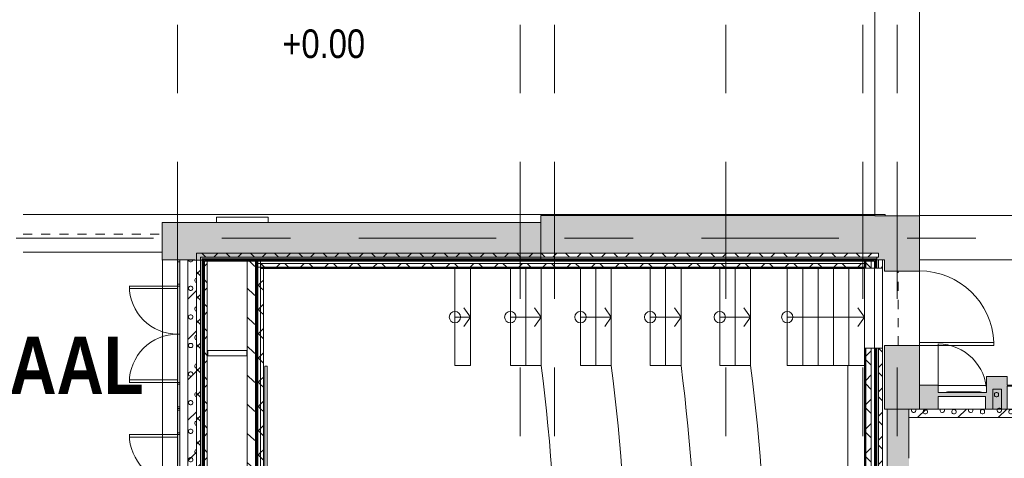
# Model space of a CAD drawing. Header units: millimetres. Extents: x -54833 to 17168, y -29122 to 68726.
# Tile 5 of 122: x -45755 to -28515, y -9461 to -1787. Entities that reach past the tile are written whole.
import ezdxf

# ---------------------------------------------------------------- set-up
doc = ezdxf.new("R2010")
doc.units = ezdxf.units.MM
doc.linetypes.add('Center', pattern=[5999.999824, 2400.000015, -1199.999936, 1199.999936, -1199.999936])
doc.linetypes.add('Dash 1_32_', pattern=[317.5, 158.75, -158.75])
for name, color, linetype, lineweight in [('_Hidden Lines_', 7, 'Continuous', 9), ('Common Edges', 7, 'Continuous', 9), ('Cut Pattern', 7, 'Continuous', 9), ('Doors', 7, 'Continuous', 9), ('Electrical Equipment', 7, 'Continuous', 9), ('Floors', 7, 'Continuous', 9), ('Panel', 7, 'Continuous', 9), ('Plan Swing', 7, 'Continuous', 9), ('Specialty Equipment', 7, 'Continuous', 9), ('Spot Elevations', 7, 'Continuous', 9), ('Stairs', 7, 'Continuous', 9), ('Walls', 7, 'Continuous', 9), ('Walls-2', 7, 'Continuous', 18)]:
    doc.layers.add(name, color=color, linetype=linetype, lineweight=lineweight)
for name, color, linetype, lineweight, true_color in [('_Room Separation_', 7, 'Dash 1_32_', 9, 0xc0c0c0), ('Cut Pattern-1', 9, 'Continuous', 9, 0x808080), ('Cut Pattern-2', 7, 'Continuous', 9, 0x787878), ('Doors-1', 7, 'Continuous', 9, 0xd4bfbf), ('Doors-2', 7, 'Continuous', 18, 0xd4bfbf), ('Generic Models-2', 7, 'Continuous', 9, 0xd4bfbf), ('Grids-3', 7, 'Center', 9, 0xaaaaaa), ('Panel-1', 7, 'Continuous', 9, 0xd4bfbf), ('Plan Swing-1', 7, 'Continuous', 9, 0xd4bfbf), ('Text Notes-1', 7, 'Continuous', 9, 0xc0c0c0), ('Windows-1', 7, 'Continuous', 18, 0xd4bfbf)]:
    doc.layers.add(name, color=color, linetype=linetype, lineweight=lineweight, true_color=true_color)
doc.styles.add('Swis721 Cn BT', font='swissc.ttf', dxfattribs={"height": 500})
doc.styles.add('Swis721 Cn BT_B', font='swisscb.ttf', dxfattribs={"height": 1000})
pattern_1 = [(45, (0, 780), (0, 98.99495), [70, -70])]
pattern_2 = [(45, (0, 780), (-212.132, 212.132), []), (135, (0, 780), (-212.132, -212.132), [])]
pattern_3 = [(45, (205, 1035), (0, 499.9994), [14.142, -692.964]), (315, (260, 1045), (0, 499.9994), [14.142, -692.964]), (90, (200, 1005), (-500, 3e-14), [15, -485]), (71.565, (200, 1020), (0.00045, 500.00037), [15.811, -1565.327]), (288.435, (270, 1035), (-0.00045, 500.00037), [15.811, -1565.327]), (270, (275, 1020), (500, 3e-14), [15, -485]), (251.565, (275, 1005), (0.00045, 500.00037), [15.811, -1565.327]), (225, (270, 990), (-6e-14, 499.9994), [14.142, -692.964]), (161.565, (230, 975), (-1999.99914, 500.0015), [15.811, -1565.327]), (135, (215, 980), (6e-14, 499.9994), [14.142, -692.964]), (108.435, (205, 990), (-0.00045, 500.00037), [15.811, -1565.327]), (180, (245, 975), (-6e-14, -500), [15, -485]), (198.435, (260, 980), (-1999.99914, -500.0015), [15.811, -1565.327]), (0, (95, 890), (0, 500), [15, -485]), (90, (65, 845), (-500, 3e-14), [15, -485]), (71.565, (65, 860), (0.00045, 500.00037), [15.811, -1565.327]), (45, (70, 875), (0, 499.9994), [14.142, -692.964]), (315, (125, 885), (0, 499.9994), [14.142, -692.964]), (288.435, (135, 875), (-0.00045, 500.00037), [15.811, -1565.327]), (270, (140, 860), (500, 3e-14), [15, -485]), (251.565, (140, 845), (0.00045, 500.00037), [15.811, -1565.327]), (225, (135, 830), (-6e-14, 499.9994), [14.142, -692.964]), (161.565, (95, 815), (-1999.99914, 500.0015), [15.811, -1565.327]), (135, (80, 820), (6e-14, 499.9994), [14.142, -692.964]), (108.435, (70, 830), (-0.00045, 500.00037), [15.811, -1565.327]), (180, (110, 815), (-6e-14, -500), [15, -485]), (198.435, (125, 820), (-1999.99914, -500.0015), [15.811, -1565.327]), (18.435, (80, 885), (999.99934, 500.00095), [15.811, -1565.327]), (341.565, (110, 890), (999.99934, -500.00095), [15.811, -1565.327]), (0, (390, 915), (0, 500), [15, -485]), (90, (360, 870), (-500, 3e-14), [15, -485]), (71.565, (360, 885), (0.00045, 500.00037), [15.811, -1565.327]), (45, (365, 900), (0, 499.9994), [14.142, -692.964]), (315, (420, 910), (0, 499.9994), [14.142, -692.964]), (288.435, (430, 900), (-0.00045, 500.00037), [15.811, -1565.327]), (270, (435, 885), (500, 3e-14), [15, -485]), (251.565, (435, 870), (0.00045, 500.00037), [15.811, -1565.327]), (225, (430, 855), (-6e-14, 499.9994), [14.142, -692.964]), (161.565, (390, 840), (-1999.99914, 500.0015), [15.811, -1565.327]), (135, (375, 845), (6e-14, 499.9994), [14.142, -692.964]), (108.435, (365, 855), (-0.00045, 500.00037), [15.811, -1565.327]), (180, (405, 840), (-6e-14, -500), [15, -485]), (198.435, (420, 845), (-1999.99914, -500.0015), [15.811, -1565.327]), (18.435, (375, 910), (999.99934, 500.00095), [15.811, -1565.327]), (341.565, (405, 915), (999.99934, -500.00095), [15.811, -1565.327]), (0, (230, 1050), (0, 500), [15, -485]), (18.435, (215, 1045), (999.99934, 500.00095), [15.811, -1565.327]), (341.565, (245, 1050), (999.99934, -500.00095), [15.811, -1565.327]), (0, (125, 1230), (0, 500), [15, -485]), (90, (95, 1185), (-500, 3e-14), [15, -485]), (71.565, (95, 1200), (0.00045, 500.00037), [15.811, -1565.327]), (45, (100, 1215), (0, 499.9994), [14.142, -692.964]), (315, (155, 1225), (0, 499.9994), [14.142, -692.964]), (288.435, (165, 1215), (-0.00045, 500.00037), [15.811, -1565.327]), (270, (170, 1200), (500, 3e-14), [15, -485]), (251.565, (170, 1185), (0.00045, 500.00037), [15.811, -1565.327]), (225, (165, 1170), (-6e-14, 499.9994), [14.142, -692.964]), (161.565, (125, 1155), (-1999.99914, 500.0015), [15.811, -1565.327]), (135, (110, 1160), (6e-14, 499.9994), [14.142, -692.964]), (108.435, (100, 1170), (-0.00045, 500.00037), [15.811, -1565.327]), (180, (140, 1155), (-6e-14, -500), [15, -485]), (198.435, (155, 1160), (-1999.99914, -500.0015), [15.811, -1565.327]), (18.435, (110, 1225), (999.99934, 500.00095), [15.811, -1565.327]), (341.565, (140, 1230), (999.99934, -500.00095), [15.811, -1565.327]), (0, (340, 1190), (0, 500), [15, -485]), (90, (310, 1145), (-500, 3e-14), [15, -485]), (71.565, (310, 1160), (0.00045, 500.00037), [15.811, -1565.327]), (45, (315, 1175), (0, 499.9994), [14.142, -692.964]), (315, (370, 1185), (0, 499.9994), [14.142, -692.964]), (288.435, (380, 1175), (-0.00045, 500.00037), [15.811, -1565.327]), (270, (385, 1160), (500, 3e-14), [15, -485]), (251.565, (385, 1145), (0.00045, 500.00037), [15.811, -1565.327]), (225, (380, 1130), (-6e-14, 499.9994), [14.142, -692.964]), (161.565, (340, 1115), (-1999.99914, 500.0015), [15.811, -1565.327]), (135, (325, 1120), (6e-14, 499.9994), [14.142, -692.964]), (108.435, (315, 1130), (-0.00045, 500.00037), [15.811, -1565.327]), (180, (355, 1115), (-6e-14, -500), [15, -485]), (198.435, (370, 1120), (-1999.99914, -500.0015), [15.811, -1565.327]), (18.435, (325, 1185), (999.99934, 500.00095), [15.811, -1565.327]), (341.565, (355, 1190), (999.99934, -500.00095), [15.811, -1565.327]), (45, (0, 780), (-353.5534, 353.5534), [])]

# ---------------------------------------------------------------- blocks, each defined once
blk = doc.blocks.new('Ukse ava_ kaar 1 - 5220x1660-1530662-1_ korruse plaan')
at = {"layer": '_Hidden Lines_'}
for p, q in [((-2610, 390), (2610, 390)), ((-2610, -390), (2610, -390))]:
    blk.add_line(p, q, dxfattribs=at)
blk = doc.blocks.new('Topeltuks_ klaasküljed - ol_ olev MKU-14 - 2595x2400mm-4994700-1_ korruse plaan')
at = {"layer": 'Generic Models-2'}
h = blk.add_hatch(color=256, dxfattribs=at)
h.paths.add_polyline_path([(-1300, 22), (-1300, -22), (-1268, -22), (-1268, 22)])
h.paths.add_polyline_path([(-874, -22), (-843, -22), (-843, 22), (-874, 22)])
for points in [[(-1268, 22), (-1268, -22), (-874, -22), (-874, 22), (-982, 22)], [(-1268, 22), (-1268, -22), (-874, -22), (-874, 22), (-982, 22)], [(-843, -22), (0, -22), (0, 22), (-843, 22)], [(0, -22), (842, -22), (842, 22), (0, 22)], [(874, 22), (874, -22), (1268, -22), (1268, 22), (986, 22)], [(874, 22), (874, -22), (1268, -22), (1268, 22), (986, 22)]]:
    blk.add_hatch(color=256, dxfattribs=at).paths.add_polyline_path(points)
h = blk.add_hatch(color=256, dxfattribs=at)
h.paths.add_polyline_path([(842, -22), (874, -22), (874, 22), (842, 22)])
h.paths.add_polyline_path([(1268, 22), (1268, -22), (1300, -22), (1300, 22)])
for p, q in [((-1268, 22), (-874, 22)), ((-1268, 22), (-1268, -22)), ((-1268, 22), (-874, 22)), ((-1268, 22), (-1268, -22)), ((-874, -22), (-874, 22)), ((-874, -22), (-874, 22)), ((-843, 22), (0, 22)), ((-843, 22), (-843, -22)), ((0, -22), (0, 22)), ((0, 22), (842, 22)), ((0, 22), (0, -22)), ((842, -22), (842, 22)), ((874, 22), (1268, 22)), ((874, 22), (874, -22)), ((874, 22), (1268, 22)), ((874, 22), (874, -22)), ((1268, -22), (1268, 22)), ((1268, -22), (1268, 22)), ((-874, -22), (-1268, -22)), ((-874, -22), (-1268, -22)), ((0, -22), (-843, -22)), ((842, -22), (0, -22)), ((1268, -22), (874, -22)), ((1268, -22), (874, -22))]:
    blk.add_line(p, q, dxfattribs=at)
at = {"layer": 'Panel-1'}
for p, q in [((-843, 865), (-843, 22)), ((-798, 22), (-798, 863)), ((798, 22), (798, 863)), ((842, 865), (842, 22))]:
    blk.add_line(p, q, dxfattribs=at)
at = {"layer": 'Plan Swing-1'}
for centre, start, end in [((-841, 22), 0, 90.0722), ((841, 22), 89.9278, 180)]:
    blk.add_arc(centre, 841, start, end, dxfattribs=at)
at = {"layer": 'Windows-1'}
for p, q in [((-1268, 22), (-1300, 22)), ((-1300, 22), (-1300, -22)), ((-843, 22), (-874, 22)), ((874, 22), (842, 22)), ((1300, 22), (1268, 22)), ((-1300, -22), (-1268, -22)), ((-874, -22), (-843, -22)), ((842, -22), (874, -22)), ((1268, -22), (1300, -22))]:
    blk.add_line(p, q, dxfattribs=at)
blk = doc.blocks.new('Topeltuks_ klaasküljed - ol_ olev MKU-14 - 2595x2400mm-4994779-1_ korruse plaan')
at = {"layer": 'Generic Models-2'}
h = blk.add_hatch(color=256, dxfattribs=at)
h.paths.add_polyline_path([(-843, 22), (-874, 22), (-874, -22), (-843, -22)])
h.paths.add_polyline_path([(-1268, 22), (-1300, 22), (-1300, -22), (-1268, -22)])
for points in [[(-874, 22), (-1268, 22), (-1268, -22), (-874, -22)], [(-874, 22), (-1268, 22), (-1268, -22), (-874, -22)], [(0, -22), (0, 22), (-843, 22), (-843, -22), (-633, -22)], [(842, -22), (842, 22), (0, 22), (0, -22), (679, -22)], [(1268, 22), (874, 22), (874, -22), (1268, -22)], [(1268, 22), (874, 22), (874, -22), (1268, -22)]]:
    blk.add_hatch(color=256, dxfattribs=at).paths.add_polyline_path(points)
h = blk.add_hatch(color=256, dxfattribs=at)
h.paths.add_polyline_path([(1300, 22), (1268, 22), (1268, -22), (1300, -22)])
h.paths.add_polyline_path([(874, -22), (874, 22), (842, 22), (842, -22)])
for p, q in [((-1268, 22), (-874, 22)), ((-1268, 22), (-1268, -22)), ((-1268, 22), (-874, 22)), ((-1268, 22), (-1268, -22)), ((-874, -22), (-874, 22)), ((-874, -22), (-874, 22)), ((-843, 22), (0, 22)), ((-843, 22), (-843, -22)), ((0, -22), (0, 22)), ((0, 22), (842, 22)), ((0, 22), (0, -22)), ((842, -22), (842, 22)), ((874, 22), (1268, 22)), ((874, 22), (874, -22)), ((874, 22), (1268, 22)), ((874, 22), (874, -22)), ((1268, -22), (1268, 22)), ((1268, -22), (1268, 22)), ((-874, -22), (-1268, -22)), ((-874, -22), (-1268, -22)), ((0, -22), (-843, -22)), ((842, -22), (0, -22)), ((1268, -22), (874, -22)), ((1268, -22), (874, -22))]:
    blk.add_line(p, q, dxfattribs=at)
at = {"layer": 'Panel-1'}
for p, q in [((-843, -865), (-843, -22)), ((-798, -22), (-798, -863)), ((798, -22), (798, -863)), ((842, -865), (842, -22))]:
    blk.add_line(p, q, dxfattribs=at)
at = {"layer": 'Plan Swing-1'}
for centre, start, end in [((-841, -22), 269.9278, 360), ((841, -22), 180, 270.0722)]:
    blk.add_arc(centre, 841, start, end, dxfattribs=at)
at = {"layer": 'Windows-1'}
for p, q in [((-1300, -22), (-1300, 22)), ((-1300, 22), (-1268, 22)), ((-874, 22), (-843, 22)), ((842, 22), (874, 22)), ((1268, 22), (1300, 22)), ((-1268, -22), (-1300, -22)), ((-843, -22), (-874, -22)), ((874, -22), (842, -22)), ((1300, -22), (1268, -22))]:
    blk.add_line(p, q, dxfattribs=at)
blk = doc.blocks.new('Voolikukapp MK_ süvendita - ol_ olev VK - 900x1020-12982095-1_ korruse plaan')
at = {"layer": 'Specialty Equipment'}
for p, q in [((-325, 330), (-325, 420)), ((575, 420), (-325, 420)), ((575, 330), (575, 420)), ((-325, 330), (575, 330))]:
    blk.add_line(p, q, dxfattribs=at)
blk = doc.blocks.new('VLS Puituks - VLS Puituks 1300 x 2100 43db EI-30-12807452-1_ korruse plaan')
at = {"layer": 'Panel'}
for p, q in [((599, 305), (599, 1606)), ((650, 1606), (599, 1606)), ((650, 305), (650, 1606)), ((650, 305), (599, 305))]:
    blk.add_line(p, q, dxfattribs=at)
at = {"layer": 'Plan Swing'}
blk.add_arc((650, 305), 1302, 92.2454, 180, dxfattribs=at)
blk = doc.blocks.new('Ekraan1 - Ekraan-8066028-1_ korruse plaan')
at = {"layer": 'Electrical Equipment'}
for p, q in [((-41620, -8255), (-41660, -8255)), ((-41660, -8255), (-41660, -16555)), ((-41620, -16555), (-41620, -8255)), ((-41660, -16555), (-41620, -16555))]:
    blk.add_line(p, q, dxfattribs=at)
blk = doc.blocks.new('ol_ olev MKU-10 - WC ukse element analoog1 - ol_ olev MKU-10 - WC ukse element-9539471-1_ korruse plaan')
at = {"layer": 'Doors-1'}
for points in [[(-25990, -8600), (-25990, -8380), (-25140, -8380), (-25140, -8600), (-24807, -8600), (-24807, -8180), (-25140, -8180), (-25140, -8311), (-25990, -8311), (-25990, -8030), (-26325, -8030), (-26325, -8180), (-28465, -8180), (-28465, -8030), (-28825, -8030), (-28825, -8311), (-29675, -8311), (-29675, -8180), (-30000, -8180), (-30000, -8600), (-29675, -8600), (-29675, -8380), (-28845, -8380), (-28845, -8600), (-28465, -8600), (-28465, -8200), (-26317, -8200), (-26317, -8600)], [(-28951, -8311), (-28951, -8296), (-29497, -8296), (-29497, -8311)], [(-25307, -8311), (-25307, -8296), (-25854, -8296), (-25854, -8311), (-25662, -8311)]]:
    blk.add_hatch(color=256, dxfattribs=at).paths.add_polyline_path(points)
h = blk.add_hatch(color=256, dxfattribs=at)
h.paths.add_polyline_path([(-26537, -8180), (-26538, -7970), (-27258, -7970), (-27258, -8177), (-26538, -8177), (-26538, -8180)])
h.paths.add_polyline_path([(-27582, -8177), (-27582, -7970), (-28303, -7970), (-28303, -8177), (-27592, -8177)])
h = blk.add_hatch(color=256, dxfattribs=at)
h.paths.add_polyline_path([(-27258, -8180), (-26538, -8180), (-26538, -8177), (-27258, -8177)])
h.paths.add_polyline_path([(-28303, -8180), (-27582, -8180), (-27582, -8177), (-28303, -8177)])
h = blk.add_hatch(color=256, dxfattribs=at)
h.paths.add_polyline_path([(-29532, -8311), (-29497, -8311), (-29497, -8296), (-29512, -8296), (-29512, -8301), (-29532, -8301)])
h.paths.add_polyline_path([(-28951, -8311), (-28916, -8311), (-28916, -8301), (-28936, -8301), (-28936, -8296), (-28951, -8296)])
h = blk.add_hatch(color=256, dxfattribs=at)
h.paths.add_polyline_path([(-25307, -8311), (-25272, -8311), (-25272, -8301), (-25292, -8301), (-25292, -8296), (-25307, -8296)])
h.paths.add_polyline_path([(-25889, -8311), (-25854, -8311), (-25854, -8296), (-25869, -8296), (-25869, -8301), (-25889, -8301)])
for p, q in [((-29675, -8311), (-29675, -7461)), ((-25140, -8311), (-25140, -7461)), ((-27582, -7970), (-28303, -7970)), ((-28303, -7970), (-28303, -8177)), ((-27582, -8177), (-27582, -7970)), ((-27258, -7970), (-27258, -8177)), ((-26537, -7970), (-27258, -7970)), ((-26537, -8180), (-26537, -7970)), ((-28951, -8296), (-29497, -8296)), ((-25307, -8296), (-25854, -8296))]:
    blk.add_line(p, q, dxfattribs=at)
for centre, start, end in [((-29675, -8311), 0, 90), ((-25140, -8311), 90, 180)]:
    blk.add_arc(centre, 850, start, end, dxfattribs=at)
at = {"layer": 'Doors-2'}
for p, q in [((-28465, -8030), (-28825, -8030)), ((-28825, -8030), (-28825, -8311)), ((-28465, -8180), (-28465, -8030)), ((-25990, -8030), (-26325, -8030)), ((-26325, -8030), (-26325, -8180)), ((-25990, -8311), (-25990, -8030)), ((-29675, -8180), (-30000, -8180)), ((-30000, -8180), (-30000, -8600)), ((-29675, -8311), (-29675, -8180)), ((-26325, -8180), (-28465, -8180)), ((-28465, -8600), (-28465, -8200)), ((-28465, -8200), (-26317, -8200)), ((-27582, -8177), (-28303, -8177)), ((-28303, -8177), (-28303, -8180)), ((-28303, -8180), (-27582, -8180)), ((-27582, -8180), (-27582, -8177)), ((-26538, -8177), (-27258, -8177)), ((-27258, -8177), (-27258, -8180)), ((-27258, -8180), (-26538, -8180)), ((-26538, -8180), (-26538, -8177)), ((-26317, -8200), (-26317, -8600)), ((-24807, -8180), (-25140, -8180)), ((-25140, -8180), (-25140, -8311)), ((-24807, -8600), (-24807, -8180)), ((-28825, -8311), (-29675, -8311)), ((-29675, -8600), (-29675, -8380)), ((-29675, -8380), (-28845, -8380)), ((-29512, -8301), (-29532, -8301)), ((-29532, -8301), (-29532, -8311)), ((-29532, -8311), (-29497, -8311)), ((-29497, -8296), (-29512, -8296)), ((-29512, -8296), (-29512, -8301)), ((-29497, -8311), (-29497, -8296)), ((-28951, -8296), (-28951, -8311)), ((-28936, -8296), (-28951, -8296)), ((-28951, -8311), (-28916, -8311)), ((-28936, -8301), (-28936, -8296)), ((-28916, -8301), (-28936, -8301)), ((-28916, -8311), (-28916, -8301)), ((-28845, -8380), (-28845, -8600)), ((-25140, -8311), (-25990, -8311)), ((-25990, -8600), (-25990, -8380)), ((-25990, -8380), (-25140, -8380)), ((-25869, -8301), (-25889, -8301)), ((-25889, -8301), (-25889, -8311)), ((-25889, -8311), (-25854, -8311)), ((-25854, -8296), (-25869, -8296)), ((-25869, -8296), (-25869, -8301)), ((-25854, -8311), (-25854, -8296)), ((-25307, -8296), (-25307, -8311)), ((-25292, -8296), (-25307, -8296)), ((-25307, -8311), (-25272, -8311)), ((-25292, -8301), (-25292, -8296)), ((-25272, -8301), (-25292, -8301)), ((-25272, -8311), (-25272, -8301)), ((-25140, -8380), (-25140, -8600)), ((-30000, -8600), (-29675, -8600)), ((-28845, -8600), (-28465, -8600)), ((-26317, -8600), (-25990, -8600)), ((-25140, -8600), (-24807, -8600))]:
    blk.add_line(p, q, dxfattribs=at)
blk = doc.blocks.new('kino trepp 180 x 270mm - kino trepp 180 x 270mm-15685811-1_ korruse plaan')
at = {"layer": 'Stairs'}
for p, q in [((-38134, -6140), (-37864, -6140)), ((-38134, -6140), (-38134, -7840)), ((-37864, -6140), (-37864, -7840)), ((-37164, -6140), (-36894, -6140)), ((-37164, -6140), (-37164, -7840)), ((-36894, -6140), (-36624, -6140)), ((-36894, -6140), (-36894, -7840)), ((-35936, -6140), (-35666, -6140)), ((-35936, -7840), (-35936, -6140)), ((-35666, -6140), (-35396, -6140)), ((-35666, -6140), (-35666, -7840)), ((-34715, -6140), (-34445, -6140)), ((-34715, -6140), (-34715, -7840)), ((-34445, -6140), (-34175, -6140)), ((-34445, -6140), (-34445, -7840)), ((-33498, -6140), (-33228, -6140)), ((-33498, -6140), (-33498, -7840)), ((-33228, -6140), (-32958, -6140)), ((-33228, -6140), (-33228, -7840)), ((-32315, -6140), (-32045, -6140)), ((-32315, -7840), (-32315, -6140)), ((-32045, -6140), (-31775, -6140)), ((-32045, -6140), (-32045, -7840)), ((-31775, -6140), (-31505, -6140)), ((-31775, -6140), (-31775, -7840)), ((-31505, -6140), (-31235, -6140)), ((-31505, -6140), (-31505, -7840)), ((-31235, -6140), (-30965, -6140)), ((-31235, -6140), (-31235, -7840)), ((-37864, -6990), (-37979, -6826)), ((-36624, -6990), (-36739, -6826)), ((-35396, -6990), (-35511, -6826)), ((-34175, -6990), (-34290, -6826)), ((-32958, -6991), (-33073, -6828)), ((-31080, -6826), (-30965, -6990)), ((-38134, -6990), (-37864, -6990)), ((-37864, -6990), (-37979, -7154)), ((-37164, -6990), (-36624, -6990)), ((-36624, -6990), (-36739, -7154)), ((-35936, -6990), (-35396, -6990)), ((-35396, -6990), (-35511, -7154)), ((-34715, -6990), (-34175, -6990)), ((-34175, -6990), (-34290, -7154)), ((-33498, -6991), (-32958, -6991)), ((-32958, -6991), (-33073, -7155)), ((-32315, -6990), (-30965, -6990)), ((-31080, -7155), (-30965, -6990)), ((-37864, -7840), (-38134, -7840)), ((-36894, -7840), (-37164, -7840)), ((-36624, -7840), (-36894, -7840)), ((-35666, -7840), (-35936, -7840)), ((-35396, -7840), (-35666, -7840)), ((-34445, -7840), (-34715, -7840)), ((-34175, -7840), (-34445, -7840)), ((-33228, -7840), (-33498, -7840)), ((-32958, -7840), (-33228, -7840)), ((-32045, -7840), (-32315, -7840)), ((-31775, -7840), (-32045, -7840)), ((-31505, -7840), (-31775, -7840)), ((-31235, -7840), (-31505, -7840)), ((-30965, -7840), (-31235, -7840))]:
    blk.add_line(p, q, dxfattribs=at)
for centre in [(-38134, -6990), (-37164, -6990), (-35936, -6990), (-34715, -6990), (-33498, -6991), (-32315, -6990)]:
    blk.add_circle(centre, 100, dxfattribs=at)
blk = doc.blocks.new('SMA_D01_ 1-poolne - SU-00 - 700x2100-17024313-1_ korruse plaan')
at = {"layer": 'Doors'}
for p, q in [((-340, 42), (340, 42)), ((-340, -48), (-340, 42)), ((340, 42), (340, -48)), ((340, -48), (-340, -48))]:
    blk.add_line(p, q, dxfattribs=at)

msp = doc.modelspace()

# ---------------------------------------------------------------- hatches: boundary and pattern name
at = {"layer": 'Cut Pattern'}
h = msp.add_hatch(dxfattribs=at)
h.set_pattern_fill('FP_1', color=256, style=0, pattern_type=2)
h.set_pattern_definition(pattern_3)
h.paths.add_polyline_path([(-42660, -11188.8), (-42660, -5992.5), (-42810, -5992.5), (-42810, -11188.8)])
h = msp.add_hatch(dxfattribs=at)
h.set_pattern_fill('FP_6', color=256, style=0, pattern_type=2)
h.set_pattern_definition(pattern_1)
h.paths.add_polyline_path([(-42547, -17007), (-42547, -5970), (-42560, -5970), (-42560, -17007)])
h = msp.add_hatch(dxfattribs=at)
h.set_pattern_fill('FP_6', color=256, style=0, pattern_type=2)
h.set_pattern_definition(pattern_1)
h.paths.add_polyline_path([(-42547, -16994), (-42534, -16994), (-42534, -5983), (-42547, -5983), (-42547, -16980)])
h = msp.add_hatch(dxfattribs=at)
h.set_pattern_fill('FP_6', color=256, style=0, pattern_type=2)
h.set_pattern_definition(pattern_1)
h.paths.add_polyline_path([(-42520, -16980), (-42520, -5996), (-42534, -5996), (-42534, -16980)])
h = msp.add_hatch(dxfattribs=at)
h.set_pattern_fill('FP_6', color=256, style=0, pattern_type=2)
h.set_pattern_definition(pattern_1)
h.paths.add_polyline_path([(-30887.9, -6010), (-30785, -6010), (-30785, -5996), (-42520, -5996), (-42520, -6010), (-31758.9, -6010)])
h = msp.add_hatch(dxfattribs=at)
h.set_pattern_fill('FP_7', color=256, style=0, pattern_type=2)
h.set_pattern_definition(pattern_2)
h.paths.add_polyline_path([(-42470, -16980), (-42470, -6010), (-42520, -6010), (-42520, -16980)])
h = msp.add_hatch(dxfattribs=at)
h.set_pattern_fill('FP_44', color=256, style=0, pattern_type=2)
h.set_pattern_definition([(108.435, (132.08, 780), (-508.0012, 1015.9995), [192.772, -1413.664]), (139.399, (71.12, 962.88), (-3048.01268, 2539.98444), [93.671, -4589.858]), (136.848, (508, 1023.84), (-7620.048652, 7111.94816), [222.826, -10918.484]), (109.983, (345.44, 1176.24), (-1523.99213, 4064.003052), [118.92, -5827.068]), (90, (304.8, 780), (-508, 508), [101.6, -406.4]), (118.443, (304.8, 881.6), (3556.0079344, -6603.995702), [277.314, -13588.387]), (84.289, (172.72, 1125.44), (-508.032584, -4571.99646), [102.107, -5003.23]), (129.806, (182.88, 1227.04), (2032.01897, -2539.98515), [79.352, -3888.255])])
h.paths.add_polyline_path([(-41625, -17050), (-41625, -6010), (-41770, -6010), (-41770, -17050)])
h = msp.add_hatch(dxfattribs=at)
h.set_pattern_fill('FP_45', color=256, angle=135, style=0, pattern_type=2)
h.set_pattern_definition([(45, (-41488, -11495), (-70.7107, 70.7107), [])])
h.paths.add_polyline_path([(-41600.5, -17050), (-41600.5, -6010), (-41612.5, -6010), (-41612.5, -17050)])
h = msp.add_hatch(dxfattribs=at)
h.set_pattern_fill('FP_7', color=256, style=0, pattern_type=2)
h.set_pattern_definition(pattern_2)
h.paths.add_polyline_path([(-41488, -16980), (-41488, -6140), (-41538, -6140), (-41538, -16980)])
h.paths.add_polyline_path([(-41488, -6127.5), (-41488, -6010), (-41538, -6010), (-41538, -6127.5)])
h = msp.add_hatch(dxfattribs=at)
h.set_pattern_fill('FP_6', color=256, style=0, pattern_type=2)
h.set_pattern_definition(pattern_1)
h.paths.add_polyline_path([(-30965, -11188), (-30952.5, -11188), (-30952.5, -7534.7), (-30965, -7534.7), (-30965, -11166)])
h.paths.add_polyline_path([(-30965, -6134.7), (-30952.5, -6134.7), (-30952.5, -6010), (-30965, -6010), (-30965, -6127.5)])
h = msp.add_hatch(dxfattribs=at)
h.set_pattern_fill('FP_6', color=256, style=0, pattern_type=2)
h.set_pattern_definition(pattern_1)
h.paths.add_polyline_path([(-30952.5, -11210), (-30940, -11210), (-30940, -7534.7), (-30952.5, -7534.7), (-30952.5, -11188)])
h.paths.add_polyline_path([(-30940, -6134.7), (-30940, -6010), (-30952.5, -6010), (-30952.5, -6134.7)])
h = msp.add_hatch(dxfattribs=at)
h.set_pattern_fill('FP_6', color=256, style=0, pattern_type=2)
h.set_pattern_definition(pattern_1)
h.paths.add_polyline_path([(-30771, -16980), (-30771, -7534.7), (-30785, -7534.7), (-30785, -16980)])
h.paths.add_polyline_path([(-30771, -6134.7), (-30771, -5996), (-30785, -5996), (-30785, -6134.7)])
h = msp.add_hatch(dxfattribs=at)
h.set_pattern_fill('FP_6', color=256, style=0, pattern_type=2)
h.set_pattern_definition(pattern_1)
h.paths.add_polyline_path([(-30758, -16994), (-30758, -7534.7), (-30771, -7534.7), (-30771, -16994)])
h.paths.add_polyline_path([(-30758, -6134.7), (-30758, -5990), (-30771, -5990), (-30771, -6134.7)])
h = msp.add_hatch(dxfattribs=at)
h.set_pattern_fill('FP_6', color=256, style=0, pattern_type=2)
h.set_pattern_definition(pattern_1)
h.paths.add_polyline_path([(-30745, -17007), (-30745, -7534.7), (-30758, -7534.7), (-30758, -17007)])
h.paths.add_polyline_path([(-30758, -6134.7), (-30745, -6134.7), (-30745, -5990), (-30758, -5990)])
h = msp.add_hatch(dxfattribs=at)
h.set_pattern_fill('FP_7', color=256, style=0, pattern_type=2)
h.set_pattern_definition(pattern_2)
h.paths.add_polyline_path([(-41558.2, -16980), (-41538, -16980), (-41538, -6115), (-41588, -6115), (-41588, -16980)])
h = msp.add_hatch(dxfattribs=at)
h.set_pattern_fill('FP_6', color=256, style=0, pattern_type=2)
h.set_pattern_definition(pattern_1)
h.paths.add_polyline_path([(-30965, -6140), (-30965, -6127.5), (-41538, -6127.5), (-41538, -6140), (-31758.9, -6140)])
h = msp.add_hatch(dxfattribs=at)
h.set_pattern_fill('FP_6', color=256, style=0, pattern_type=2)
h.set_pattern_definition(pattern_1)
h.paths.add_polyline_path([(-30965, -6127.5), (-30965, -6115), (-41488, -6115), (-41488, -6127.5), (-31758.9, -6127.5)])
h = msp.add_hatch(dxfattribs=at)
h.set_pattern_fill('FP_1', color=256, style=0, pattern_type=2)
h.set_pattern_definition(pattern_3)
h.paths.add_polyline_path([(-28715, -8600), (-28565, -8600), (-28565, -8250), (-28715, -8250)])
h = msp.add_hatch(dxfattribs=at)
h.set_pattern_fill('FP_1', color=256, style=0, pattern_type=2)
h.set_pattern_definition(pattern_3)
h.paths.add_polyline_path([(-25990, -8750), (-25990, -8600), (-30185, -8600), (-30185, -8750), (-26532.6, -8750)])
h.paths.add_polyline_path([(-24650.9, -8750), (-24650.9, -8600), (-25140, -8600), (-25140, -8750), (-24750.9, -8750)])
at = {"layer": 'Cut Pattern-1'}
for points in [[(-42211.5, -5992.5), (-36630, -5992.5), (-36630, -5332.5), (-43260, -5332.5), (-43260, -5992.5), (-43256.1, -5990), (-42686.1, -5990), (-42686.1, -5992.5), (-42647, -5992.5)], [(-36630, -5870), (-30920, -5870), (-30920, -5210), (-36630, -5210)]]:
    msp.add_hatch(color=256, dxfattribs=at).paths.add_polyline_path(points)
h = msp.add_hatch(color=256, dxfattribs=at)
h.paths.add_polyline_path([(10051.3, -5990), (10051.3, -5210), (8200, -5210), (8200, -5990), (8974.5, -5990)])
h.paths.add_polyline_path([(-30670.1, -5990), (-30000, -5990), (-30000, -5220), (-30780, -5220), (-30780, -5210), (-30920, -5210), (-30920, -5870), (-30715, -5870), (-30715, -5940), (-30745, -5940), (-30745, -5970), (-30785, -5970), (-30785, -5990), (-30715, -5990)])
h.paths.add_polyline_path([(-3000, -5990), (-3000, -5210), (-6678.1, -5210), (-6678.1, -5990), (-3670, -5990)])
h.paths.add_polyline_path([(-18000, -5990), (-18000, -5210), (-18780, -5210), (-18780, -5990)])
h.paths.add_polyline_path([(-12097.7, -5990), (-12097.7, -5210), (-12780, -5210), (-12780, -5990), (-12595.9, -5990)])
h.paths.add_polyline_path([(-24000, -5990), (-24000, -5220), (-24780, -5220), (-24780, -5990)])
h = msp.add_hatch(color=256, dxfattribs=at)
h.paths.add_polyline_path([(-30185, -8600), (-30000, -8600), (-30000, -7484.7), (-30610, -7484.7), (-30610, -8600)])
h.paths.add_polyline_path([(-30016.8, -6184.7), (-30000, -6184.7), (-30000, -5990), (-30610, -5990), (-30610, -6184.7), (-30452.3, -6184.7)])
h = msp.add_hatch(color=256, dxfattribs=at)
h.paths.add_polyline_path([(-30375, -17395.7), (-30185, -17395.7), (-30185, -8600), (-30565, -8600), (-30565, -17395.7)])
h.paths.add_polyline_path([(-30465, -12794), (-30515, -12794), (-30515, -12214), (-30465, -12214), (-30465, -12779)])
at = {"layer": 'Cut Pattern-2'}
h = msp.add_hatch(dxfattribs=at)
h.set_pattern_fill('FP_7', color=256, style=0, pattern_type=2)
h.set_pattern_definition(pattern_2)
h.paths.add_polyline_path([(-42660, -17050), (-42590, -17050), (-42590, -5870), (-42660, -5870), (-42660, -16980)])
h = msp.add_hatch(dxfattribs=at)
h.set_pattern_fill('FP_7', color=256, style=0, pattern_type=2)
h.set_pattern_definition(pattern_2)
h.paths.add_polyline_path([(-42520, -5940), (-30715, -5940), (-30715, -5870), (-42590, -5870), (-42590, -5940), (-42560, -5940)])
h = msp.add_hatch(dxfattribs=at)
h.set_pattern_fill('FP_7', color=256, style=0, pattern_type=2)
h.set_pattern_definition(pattern_2)
h.paths.add_polyline_path([(-30940, -11260), (-30845, -11260), (-30845, -7534.7), (-30940, -7534.7), (-30940, -11210)])
h.paths.add_polyline_path([(-30845, -6134.7), (-30845, -6010), (-30940, -6010), (-30940, -6134.7), (-30887.9, -6134.7)])
h = msp.add_hatch(dxfattribs=at)
h.set_pattern_fill('FP_7', color=256, style=0, pattern_type=2)
h.set_pattern_definition(pattern_2)
h.paths.add_polyline_path([(-30670.1, -17050), (-30645, -17050), (-30645, -7534.7), (-30715, -7534.7), (-30715, -17050)])
h.paths.add_polyline_path([(-30715, -6134.7), (-30645, -6134.7), (-30645, -5990), (-30715, -5990)])
h = msp.add_hatch(dxfattribs=at)
h.set_pattern_fill('FP_7', color=256, style=0, pattern_type=2)
h.set_pattern_definition(pattern_2)
h.paths.add_polyline_path([(-41538, -6115), (-30965, -6115), (-30965, -6050), (-41588, -6050), (-41588, -6115)])

# ---------------------------------------------------------------- linework, layer by layer
at = {"layer": '_Room Separation_'}
for p, q in [((-45695.6, -5540), (-43260, -5540)), ((-30375, -7484.7), (-30375, -6184.7))]:
    msp.add_line(p, q, dxfattribs=at)
at = {"layer": 'Common Edges'}
for p, q in [((-42660, -5992.5), (-42686.1, -5992.5)), ((-30715, -5940), (-42590, -5940)), ((-42590, -17050), (-42590, -5940)), ((-30745, -5970), (-42560, -5970)), ((-42560, -17020), (-42560, -5970)), ((-30785, -5983), (-42547, -5983)), ((-42547, -17007), (-42547, -5983)), ((-30785, -5996), (-42534, -5996)), ((-42534, -16994), (-42534, -5996)), ((-42520, -16980), (-42520, -6010)), ((-41625, -6010), (-41625, -17050)), ((-41612.5, -6010), (-41612.5, -17050)), ((-41600.5, -6010), (-41600.5, -17050)), ((-41588, -6010), (-41588, -17050)), ((-41538, -6010), (-41538, -16980)), ((-30965, -6134.7), (-30965, -6010)), ((-30952.5, -6134.7), (-30952.5, -6010)), ((-30940, -6134.7), (-30940, -6010)), ((-30920, -5870), (-30715, -5870)), ((-30845, -6134.7), (-30845, -6010)), ((-30785, -5970), (-30785, -5990)), ((-30645, -5990), (-30785, -5990)), ((-30771, -6134.7), (-30771, -5996)), ((-30758, -6134.7), (-30758, -5990)), ((-30745, -5940), (-30745, -5970)), ((-30745, -6134.7), (-30745, -5990)), ((-30715, -5870), (-30715, -5940)), ((-30715, -6134.7), (-30715, -5990)), ((-30965, -6050), (-41588, -6050)), ((-41588, -6115), (-30965, -6115)), ((-30965, -6127.5), (-41538, -6127.5)), ((-41538, -6140), (-41488, -6140)), ((-41488, -6115), (-41488, -6127.5)), ((-30952.5, -7534.7), (-30952.5, -11210)), ((-30940, -11210), (-30940, -7534.7)), ((-30845, -11260), (-30845, -7534.7)), ((-30771, -16994), (-30771, -7534.7)), ((-30758, -17007), (-30758, -7534.7)), ((-30745, -17020), (-30745, -7534.7)), ((-30715, -17050), (-30715, -7534.7)), ((-30185, -8600), (-30000, -8600)), ((-30185, -8600), (-30185, -8750))]:
    msp.add_line(p, q, dxfattribs=at)
at = {"layer": 'Floors'}
for p, q in [((-36624.2, -6140), (-36624.2, -7840)), ((-35396.2, -6140), (-35396.2, -7840)), ((-34175.2, -6140), (-34175.2, -7840)), ((-32958.2, -6140), (-32958.2, -7840)), ((-30000, -6184.7), (-30000, -7484.7)), ((-29675, -8190), (-28825, -8190))]:
    msp.add_line(p, q, dxfattribs=at)
for centre in [(-69351.9, -12070), (-68123.9, -12070), (-66902.9, -12070), (-65685.9, -12070)]:
    msp.add_arc(centre, 33000, 352.63546, 7.36454, dxfattribs=at)
at = {"layer": 'Grids-3'}
for p, q in [((-42990, 61726.4), (-42990, -17569.7)), ((-36990, 61726.4), (-36990, -15029.7)), ((-36390, 61726.4), (-36390, -17569.7)), ((-33390, 61726.4), (-33390, -17569.7)), ((-30990, 61726.4), (-30990, -17569.7)), ((-30390, 61726.4), (-30390, -17569.7)), ((-45814.1, -5610), (10168.4, -5610))]:
    msp.add_line(p, q, dxfattribs=at)
at = {"layer": 'Walls'}
for p, q in [((-45695.6, -5194.8), (-30600, -5194.8)), ((-30600, -5220), (-30600, -5194.8)), ((-43260, -5854.8), (-45695.6, -5854.8)), ((-43256.1, -11188.8), (-43256.1, -5992.5)), ((-30965, -7534.7), (-30965, -6140)), ((-30785, -7534.7), (-30785, -6134.7)), ((-30645, -6134.7), (-30645, -7534.7)), ((-31255.9, -11166), (-31255.9, -7840))]:
    msp.add_line(p, q, dxfattribs=at)
at = {"layer": 'Walls-2'}
for p, q in [((-42306.1, -5332.5), (-43260, -5332.5)), ((-43260, -5332.5), (-43260, -5992.5)), ((-36630, -5332.5), (-41406.1, -5332.5)), ((-30780, -5210), (-36630, -5210)), ((-36630, -5992.5), (-36630, -5210)), ((-30780, -5220), (-30780, -5210)), ((-30000, -5220), (-30780, -5220)), ((-30000, -6184.7), (-30000, -5220)), ((-43260, -5992.5), (-43256.1, -5992.5)), ((-43256.1, -5992.5), (-43256.1, -5990)), ((-43256.1, -5990), (-42686.1, -5990)), ((-42810, -5992.5), (-42810, -11188.8)), ((-42686.1, -5992.5), (-42810, -5992.5)), ((-42686.1, -5990), (-42686.1, -5992.5)), ((-30920, -5870), (-42660, -5870)), ((-42660, -5870), (-42660, -17120)), ((-42660, -5992.5), (-36630, -5992.5)), ((-42470, -6010), (-42520, -6010)), ((-30785, -6010), (-42470, -6010)), ((-42470, -16980), (-42470, -6010)), ((-41770, -6010), (-41770, -16980)), ((-30785, -6010), (-30785, -6134.7)), ((-30645, -5990), (-30610, -5990)), ((-30645, -6134.7), (-30645, -5990)), ((-30610, -5990), (-30610, -6184.7)), ((-41488, -6140), (-30965, -6140)), ((-41488, -16980), (-41488, -6140)), ((-30965, -6140), (-30965, -6134.7)), ((-30965, -6134.7), (-30645, -6134.7)), ((-30610, -6184.7), (-30000, -6184.7)), ((-30965, -7534.7), (-30965, -11166)), ((-30645, -7534.7), (-30965, -7534.7)), ((-30785, -11960), (-30785, -7534.7)), ((-30645, -17120), (-30645, -7534.7)), ((-30000, -7484.7), (-30610, -7484.7)), ((-30610, -7484.7), (-30610, -8600)), ((-30000, -8600), (-30000, -7484.7)), ((-28565, -8250), (-28715, -8250)), ((-28715, -8250), (-28715, -8600)), ((-28565, -8600), (-28565, -8250)), ((-30610, -8600), (-30185, -8600)), ((-30565, -8600), (-30565, -17395.7)), ((-28715, -8600), (-30000, -8600)), ((-26227.4, -8600), (-28565, -8600)), ((-30185, -9461), (-30185, -8750)), ((-30185, -8750), (-25990, -8750))]:
    msp.add_line(p, q, dxfattribs=at)

# ---------------------------------------------------------------- block references
at = {"layer": 'Doors'}
for name, p, rotation in [('Ukse ava_ kaar 1 - 5220x1660-1530662-1_ korruse plaan', (-30390, -2610), 89.99999999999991), ('Ukse ava_ kaar 1 - 5220x1660-1530662-1_ korruse plaan', (-27390, -5600), 180), ('VLS Puituks - VLS Puituks 1300 x 2100 43db EI-30-12807452-1_ korruse plaan', (-30305, -6834.7), 270)]:
    msp.add_blockref(name, p, dxfattribs=dict(at, rotation=rotation))
msp.add_blockref('SMA_D01_ 1-poolne - SU-00 - 700x2100-17024313-1_ korruse plaan', (-42119.4, -7617.5), dxfattribs=at)
at = {"layer": 'Doors-1'}
for name, p, rotation in [('Topeltuks_ klaasküljed - ol_ olev MKU-14 - 2595x2400mm-4994700-1_ korruse plaan', (-42971.1, -7289.7), 89.9999999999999), ('Topeltuks_ klaasküljed - ol_ olev MKU-14 - 2595x2400mm-4994779-1_ korruse plaan', (-42971.1, -9889.1), 269.9999999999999)]:
    msp.add_blockref(name, p, dxfattribs=dict(at, rotation=rotation))
msp.add_blockref('ol_ olev MKU-10 - WC ukse element analoog1 - ol_ olev MKU-10 - WC ukse element-9539471-1_ korruse plaan', (0, 0), dxfattribs=at)
at = {"layer": 'Electrical Equipment'}
msp.add_blockref('Ekraan1 - Ekraan-8066028-1_ korruse plaan', (200, 405), dxfattribs=at)
at = {"layer": 'Specialty Equipment'}
msp.add_blockref('Voolikukapp MK_ süvendita - ol_ olev VK - 900x1020-12982095-1_ korruse plaan', (-41981.1, -5662.5), dxfattribs=at)
at = {"layer": 'Stairs'}
msp.add_blockref('kino trepp 180 x 270mm - kino trepp 180 x 270mm-15685811-1_ korruse plaan', (0, 0), dxfattribs=at)

# ---------------------------------------------------------------- texts
at = {"layer": 'Spot Elevations', "insert": (-41156.4, -1957.1), "char_height": 500, "width": 2065.14, "attachment_point": 1, "line_spacing_factor": 0.961347, "style": 'Swis721 Cn BT'}
msp.add_mtext('+0.00', dxfattribs=at)
at = {"layer": 'Text Notes-1', "insert": (-54971.2, -7334.6), "char_height": 1000, "width": 12698.73, "attachment_point": 1, "style": 'Swis721 Cn BT_B'}
msp.add_mtext('KONVERENTSISAAL', dxfattribs=at)

doc.saveas('drawing.dxf')
